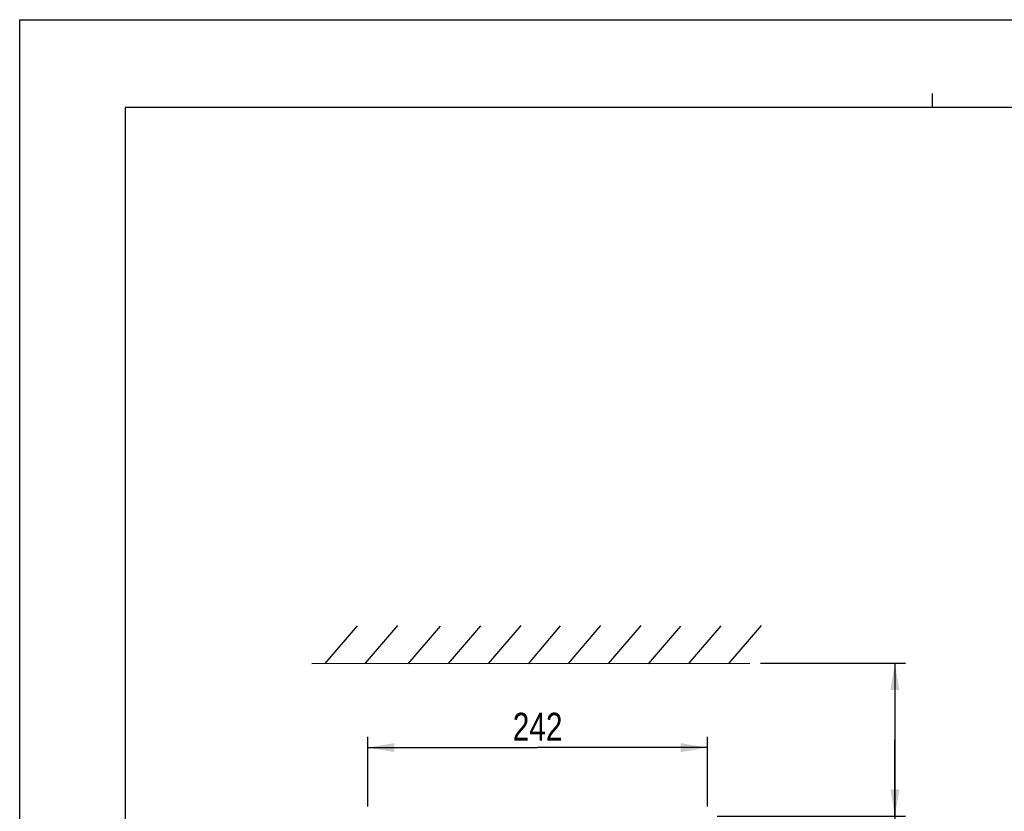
# Model space of a CAD drawing. Header units: inches. Extents: x 0 to 82.7, y 0 to 58.5.
# Tile 14 of 66: x 0 to 27.6, y 36.3 to 58.5. Entities that reach past the tile are written whole.
import ezdxf

# ---------------------------------------------------------------- set-up
doc = ezdxf.new("R2010")
doc.units = ezdxf.units.IN
doc.header["$LTSCALE"] = 4.547244
doc.header["$MEASUREMENT"] = 0
doc.layers.get('0').update_dxf_attribs({"linetype": 'CONTINUOUS'})
doc.styles.get("Standard").update_dxf_attribs({"font": 'txt', "width": 0.8})
doc.dimstyles.new('DIMSTYLE_1', dxfattribs={"dimtxt": 0.78125, "dimasz": 0.75, "dimexe": 0.18, "dimexo": 0.0625, "dimgap": 0.09, "dimtad": 1, "dimdec": 0, "dimzin": 4, "dimdsep": 46, "dimtxsty": 'STANDARD', "dimblk": '_FILLED', "dimblk1": '_FILLED', "dimblk2": '_FILLED', "dimcen": 0.09, "dimadec": 0, "dimazin": 0, "dimtfac": 1, "dimtdec": 0, "dimtofl": 0, "dimtmove": 0, "dimatfit": 3, "dimldrblk": '_FILLED', "dimfxl": 1, "dimtolj": 1, "dimtzin": 4, "dimarcsym": 0})

# ---------------------------------------------------------------- blocks, each defined once
blk = doc.blocks.new('_FILLED')
at = {"color": 0, "linetype": 'BYBLOCK'}
blk.add_solid([(0, 0), (-1, 0.167), (-1, -0.167)], dxfattribs=at)
blk = doc.blocks.new('*D0')
at = {"color": 7, "linetype": 'CONTINUOUS'}
for p, q in [((20.771, 40.416), (24.344, 40.416)), ((24.344, 40.416), (24.839, 40.416)), ((24.539, 40.416), (24.539, 38.272)), ((24.539, 36.127), (24.539, 38.272)), ((24.539, 38.272), (24.539, 31.092)), ((19.558, 36.127), (24.344, 36.127)), ((24.344, 36.127), (24.839, 36.127))]:
    blk.add_line(p, q, dxfattribs=at)
at = {"color": 7, "linetype": 'CONTINUOUS', "xscale": 0.75, "yscale": 0.75, "zscale": 0.75}
for p, rotation in [((24.539, 40.416), 90), ((24.539, 36.127), 270)]:
    blk.add_blockref('_FILLED', p, dxfattribs=dict(at, rotation=rotation))
at = {"color": 7, "linetype": 'CONTINUOUS', "insert": (23.563, 35.467), "char_height": 0.7812, "width": 5.625, "attachment_point": 3, "rotation": 90, "line_spacing_factor": 0.9}
blk.add_mtext('MIN 100\\PAIR SPACE\\POUTLET', dxfattribs=at)
blk = doc.blocks.new('*D4')
at = {"color": 7, "linetype": 'CONTINUOUS'}
for p, q in [((9.758, 36.401), (9.758, 38.35)), ((19.286, 36.401), (19.286, 38.35)), ((9.758, 38.05), (14.522, 38.05)), ((19.286, 38.05), (14.522, 38.05))]:
    blk.add_line(p, q, dxfattribs=at)
at = {"color": 7, "linetype": 'CONTINUOUS', "xscale": 0.75, "yscale": 0.75, "zscale": 0.75, "rotation": 180}
blk.add_blockref('_FILLED', (9.758, 38.05), dxfattribs=at)
at = {"color": 7, "linetype": 'CONTINUOUS', "xscale": 0.75, "yscale": 0.75, "zscale": 0.75}
blk.add_blockref('_FILLED', (19.286, 38.05), dxfattribs=at)
at = {"color": 7, "linetype": 'CONTINUOUS', "insert": (14.522, 39.027), "char_height": 0.7812, "width": 1.875, "attachment_point": 2, "line_spacing_factor": 0.9}
blk.add_mtext('242', dxfattribs=at)

msp = doc.modelspace()

# ---------------------------------------------------------------- linework, layer by layer
at = {"color": 7, "linetype": 'CONTINUOUS'}
for p, q in [((0, 0), (0, 58.465)), ((0, 58.465), (82.677, 58.465)), ((25.591, 56.004), (25.591, 56.398)), ((2.953, 56.004), (2.953, 2.461)), ((79.724, 56.004), (2.953, 56.004)), ((8.566, 40.409), (9.472, 41.469)), ((9.695, 40.417), (10.602, 41.477)), ((10.893, 40.399), (11.799, 41.459)), ((12.022, 40.407), (12.929, 41.467)), ((13.151, 40.415), (14.058, 41.475)), ((14.262, 40.403), (15.168, 41.463)), ((15.391, 40.411), (16.297, 41.471)), ((16.52, 40.418), (17.427, 41.479)), ((17.634, 40.401), (18.54, 41.461)), ((18.763, 40.409), (19.67, 41.469)), ((19.892, 40.416), (20.799, 41.477)), ((20.475, 40.411), (8.188, 40.404))]:
    msp.add_line(p, q, dxfattribs=at)

# ---------------------------------------------------------------- dimensions: what is measured, and where the dimension line sits
dim = msp.add_linear_dim(base=(24.539, 40.416), p1=(19.558, 36.127), p2=(20.771, 40.416), angle=90, text='MIN 100\\PAIR SPACE\\POUTLET', dimstyle='DIMSTYLE_1', dxfattribs=at)
dim.commit()
dim.dimension.update_dxf_attribs({"geometry": '*D0', "text_midpoint": (26.946, 28.463), "dimtype": 160})
dim = msp.add_linear_dim(base=(19.286, 38.05), p1=(9.758, 36.401), p2=(19.286, 36.401), dimstyle='DIMSTYLE_1', dxfattribs=at)
dim.commit()
dim.dimension.update_dxf_attribs({"geometry": '*D4', "text_midpoint": (13.584, 38.636), "dimtype": 160})

doc.saveas('drawing.dxf')
